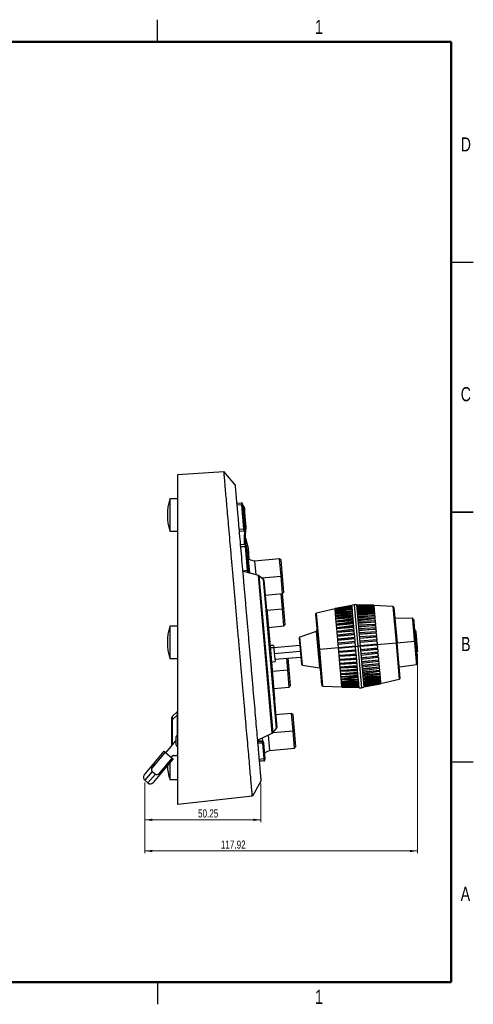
# Paper-space layout '圖頁2' of a CAD drawing. Header units: millimetres. Extents: x 3 to 556, y 3 to 429.
# Tile 2 of 2: x 360 to 556, y 3 to 429. Entities that reach past the tile are written whole.
import ezdxf

# ---------------------------------------------------------------- set-up
doc = ezdxf.new("R2010")
doc.units = ezdxf.units.MM
doc.header["$PDSIZE"] = -1
doc.styles.add('SLDTEXTSTYLE0', font='TXT', dxfattribs={"width": 0.75})
doc.dimstyles.new('SLDDIMSTYLE1', dxfattribs={"dimtxt": 3.5, "dimasz": 3.302, "dimexe": 0, "dimexo": 0.0625, "dimgap": 0.875, "dimtad": 1, "dimrnd": 1e-09, "dimzin": 12, "dimdsep": 46, "dimtxsty": 'SLDTEXTSTYLE0', "dimsah": 1, "dimcen": 0.09, "dimadec": 0, "dimazin": 3, "dimtfac": 1, "dimtofl": 0, "dimtmove": 0, "dimatfit": 3, "dimfxl": 1, "dimfrac": 2, "dimtolj": 1, "dimtzin": 12, "dimarcsym": 0})

# ---------------------------------------------------------------- blocks, each defined once
blk = doc.blocks.new('_D_10')
at = {"color": 7, "linetype": 'Continuous', "lineweight": 0}
for p, q in [((531.5, 154.68), (531.5, 68.43)), ((413.58, 98.97), (413.58, 68.43)), ((413.58, 69.43), (531.5, 69.43))]:
    blk.add_line(p, q, dxfattribs=at)
at = {"color": 7, "linetype": 'Continuous', "lineweight": 18}
for points in [[(413.58, 69.43), (416.89, 68.92), (416.89, 69.93)], [(531.5, 69.43), (528.2, 69.93), (528.2, 68.92)]]:
    blk.add_solid(points, dxfattribs=at)
at = {"color": 7, "linetype": 'Continuous', "lineweight": 18, "insert": (446.48, 73.94), "char_height": 3.5, "attachment_point": 1, "style": 'SLDTEXTSTYLE0'}
blk.add_mtext('117.92', dxfattribs=at)
blk = doc.blocks.new('_D_11')
at = {"color": 7, "linetype": 'Continuous', "lineweight": 0}
for p, q in [((413.58, 98.97), (413.58, 81.88)), ((463.84, 98.59), (463.84, 81.88)), ((413.58, 82.88), (463.84, 82.88))]:
    blk.add_line(p, q, dxfattribs=at)
at = {"color": 7, "linetype": 'Continuous', "lineweight": 18}
for points in [[(413.58, 82.88), (416.89, 82.38), (416.89, 83.39)], [(463.84, 82.88), (460.53, 83.39), (460.53, 82.38)]]:
    blk.add_solid(points, dxfattribs=at)
at = {"color": 7, "linetype": 'Continuous', "lineweight": 18, "insert": (436.61, 87.4), "char_height": 3.5, "attachment_point": 1, "style": 'SLDTEXTSTYLE0'}
blk.add_mtext('50.25', dxfattribs=at)

psp = doc.layouts.new('圖頁2')

# ---------------------------------------------------------------- linework, layer by layer
at = {"color": 7, "linetype": 'Continuous', "lineweight": 25}
for p, q in [((419.1, 419.1), (419.1, 428.625)), ((546.1, 323.85), (555.625, 323.85)), ((427.858, 232.125), (447.837, 233.347)), ((452.633, 227.631), (447.837, 233.347)), ((427.858, 221.619), (424.458, 221.619)), ((424.458, 221.619), (424.458, 207.619)), ((453.326, 219.709), (455.342, 219.814)), ((455.897, 219.01), (455.416, 218.968)), ((455.416, 218.968), (456.331, 208.513)), ((455.897, 219.01), (456.811, 208.555)), ((456.481, 217.895), (455.921, 218.731)), ((456.518, 217.786), (457.193, 210.068)), ((456.787, 217.022), (456.752, 217.178)), ((457.459, 209.343), (456.784, 217.054)), ((555.625, 215.9), (546.1, 215.9)), ((546.1, 215.9), (555.625, 215.9)), ((456.811, 208.555), (456.331, 208.513)), ((457.419, 208.883), (457.458, 209.354)), ((457.453, 209.036), (457.435, 209.33)), ((424.458, 207.619), (427.858, 207.619)), ((456.405, 207.666), (454.401, 207.42)), ((456.404, 207.731), (456.405, 207.666)), ((457.216, 204.567), (458.226, 200.205)), ((456.911, 201.883), (454.895, 201.777)), ((457.465, 201.079), (456.985, 201.037)), ((456.985, 201.037), (457.899, 190.581)), ((457.465, 201.079), (458.38, 190.623)), ((458.226, 200.205), (458.262, 199.897)), ((458.287, 199.889), (458.244, 200.051)), ((458.683, 195.362), (458.286, 199.899)), ((458.462, 195.428), (457.964, 195.385)), ((461.039, 194.65), (458.462, 195.428)), ((458.981, 189.487), (458.462, 195.428)), ((471.898, 195.6), (461.039, 194.65)), ((461.039, 194.65), (461.551, 188.799)), ((472.548, 195.055), (471.898, 195.6)), ((472.551, 188.128), (471.898, 195.6)), ((473.149, 188.181), (472.548, 195.055)), ((462.78, 188.469), (455.898, 190.314)), ((458.38, 190.623), (457.899, 190.581)), ((464.896, 186.756), (462.972, 188.37)), ((472.551, 188.128), (473.149, 188.181)), ((473.205, 180.657), (472.551, 188.128)), ((473.749, 181.325), (473.149, 188.181)), ((465.072, 186.416), (470.641, 122.767)), ((465.634, 179.995), (473.205, 180.657)), ((473.074, 174.121), (472.508, 180.596)), ((473.672, 174.173), (473.106, 180.648)), ((473.205, 180.657), (473.296, 180.765)), ((473.296, 180.765), (473.295, 180.782)), ((503.172, 175.462), (495.858, 174.172)), ((503.178, 175.391), (495.864, 174.105)), ((503.183, 175.339), (495.868, 174.053)), ((503.201, 175.128), (495.886, 173.852)), ((503.21, 175.024), (495.895, 173.749)), ((503.241, 174.675), (495.924, 173.417)), ((503.254, 174.521), (495.937, 173.263)), ((504.143, 175.835), (503.155, 175.661)), ((505.147, 175.835), (504.143, 175.835)), ((504.143, 175.835), (505.712, 157.904)), ((505.147, 175.835), (506.708, 157.991)), ((512.591, 175.636), (505.164, 175.636)), ((512.597, 175.569), (505.171, 175.565)), ((505.175, 175.513), (512.602, 175.517)), ((512.619, 175.316), (505.194, 175.302)), ((505.203, 175.199), (512.628, 175.213)), ((512.658, 174.881), (505.233, 174.849)), ((505.247, 174.695), (512.671, 174.727)), ((512.684, 174.58), (508.767, 174.238)), ((512.642, 175.062), (510.464, 174.871)), ((512.615, 175.364), (512.061, 175.315)), ((512.591, 175.636), (512.597, 175.569)), ((512.602, 175.517), (512.597, 175.569)), ((512.602, 175.517), (512.615, 175.364)), ((520.838, 175.096), (512.605, 175.484)), ((512.628, 175.213), (512.619, 175.316)), ((512.628, 175.213), (512.642, 175.062)), ((512.671, 174.727), (512.658, 174.881)), ((512.671, 174.727), (512.684, 174.58)), ((520.838, 175.096), (522.216, 159.348)), ((521.313, 174.64), (522.647, 159.385)), ((466.339, 173.983), (466.161, 173.968)), ((466.339, 173.983), (468.034, 154.607)), ((473.074, 174.121), (473.672, 174.173)), ((473.728, 166.649), (473.074, 174.121)), ((474.272, 167.317), (473.672, 174.173)), ((487.442, 171.677), (488.777, 156.422)), ((495.871, 174.02), (487.83, 172.208)), ((489.208, 156.46), (487.83, 172.208)), ((495.864, 174.105), (495.858, 174.172)), ((495.868, 174.053), (495.864, 174.105)), ((495.882, 173.9), (495.868, 174.053)), ((496.436, 173.948), (495.882, 173.9)), ((495.895, 173.749), (495.886, 173.852)), ((495.908, 173.598), (495.895, 173.749)), ((498.086, 173.789), (495.908, 173.598)), ((495.937, 173.263), (495.924, 173.417)), ((495.95, 173.116), (495.937, 173.263)), ((499.867, 173.459), (495.95, 173.116)), ((503.297, 174.037), (495.977, 172.803)), ((495.995, 172.601), (495.977, 172.803)), ((503.314, 173.835), (495.995, 172.601)), ((496.008, 172.46), (495.995, 172.601)), ((496.058, 171.885), (496.007, 172.46)), ((501.833, 172.97), (496.008, 172.46)), ((503.368, 173.222), (496.046, 172.019)), ((496.068, 171.77), (496.046, 172.019)), ((503.39, 172.973), (496.068, 171.77)), ((496.08, 171.636), (496.068, 171.77)), ((503.45, 172.281), (496.08, 171.636)), ((503.454, 172.238), (496.129, 171.071)), ((496.155, 170.779), (496.129, 171.071)), ((503.48, 171.945), (496.155, 170.779)), ((496.166, 170.654), (496.155, 170.779)), ((496.235, 169.857), (496.165, 170.654)), ((503.536, 171.299), (496.166, 170.654)), ((503.554, 171.096), (496.225, 169.972)), ((503.583, 170.763), (496.254, 169.639)), ((512.711, 174.267), (505.289, 174.212)), ((505.307, 174.009), (512.729, 174.065)), ((512.78, 173.483), (505.36, 173.396)), ((505.382, 173.147), (512.802, 173.234)), ((512.813, 173.1), (505.443, 172.456)), ((512.863, 172.535), (505.446, 172.412)), ((505.472, 172.12), (512.888, 172.243)), ((512.899, 172.118), (505.529, 171.473)), ((512.959, 171.436), (505.546, 171.27)), ((505.575, 170.937), (512.988, 171.103)), ((512.998, 170.988), (505.627, 170.343)), ((513.067, 170.196), (505.659, 169.983)), ((506.916, 173.415), (512.741, 173.924)), ((512.729, 174.065), (512.711, 174.267)), ((512.729, 174.065), (512.741, 173.924)), ((512.741, 173.924), (512.792, 173.349)), ((512.802, 173.234), (512.78, 173.483)), ((512.802, 173.234), (512.813, 173.1)), ((512.888, 172.243), (512.863, 172.535)), ((512.888, 172.243), (512.899, 172.118)), ((512.899, 172.118), (512.969, 171.322)), ((512.988, 171.103), (512.959, 171.436)), ((512.988, 171.103), (512.998, 170.988)), ((512.998, 170.988), (513.067, 170.196)), ((513.1, 169.826), (513.067, 170.196)), ((427.858, 166.619), (424.458, 166.619)), ((424.458, 166.619), (424.458, 152.619)), ((467.031, 166.063), (473.728, 166.649)), ((473.728, 166.649), (473.819, 166.758)), ((473.819, 166.758), (473.817, 166.774)), ((496.254, 169.639), (496.225, 169.972)), ((496.264, 169.524), (496.254, 169.639)), ((503.635, 170.169), (496.264, 169.524)), ((496.334, 168.732), (496.264, 169.524)), ((503.667, 169.808), (496.334, 168.732)), ((496.366, 168.362), (496.334, 168.732)), ((503.699, 169.438), (496.366, 168.362)), ((496.375, 168.259), (496.366, 168.362)), ((503.746, 168.904), (496.375, 168.259)), ((496.461, 167.275), (496.375, 168.259)), ((503.791, 168.389), (496.453, 167.366)), ((496.488, 166.963), (496.453, 167.366)), ((503.826, 167.987), (496.488, 166.963)), ((496.496, 166.872), (496.488, 166.963)), ((503.867, 167.517), (496.496, 166.872)), ((503.925, 166.855), (496.583, 165.887)), ((503.963, 166.423), (496.62, 165.456)), ((503.998, 166.024), (496.627, 165.379)), ((505.691, 169.613), (513.1, 169.826)), ((513.109, 169.723), (505.738, 169.078)), ((513.187, 168.83), (505.783, 168.564)), ((505.818, 168.161), (513.222, 168.427)), ((513.23, 168.336), (505.859, 167.691)), ((513.316, 167.351), (505.917, 167.029)), ((505.955, 166.598), (513.354, 166.92)), ((513.361, 166.843), (505.99, 166.198)), ((513.1, 169.826), (513.109, 169.723)), ((513.109, 169.723), (513.195, 168.739)), ((513.222, 168.427), (513.187, 168.83)), ((513.222, 168.427), (513.23, 168.336)), ((513.354, 166.92), (513.316, 167.351)), ((513.354, 166.92), (513.361, 166.843)), ((513.361, 166.843), (513.459, 165.715)), ((529.285, 170.033), (521.817, 169.847)), ((487.71, 164.264), (480.653, 161.829)), ((481.184, 155.758), (480.653, 161.829)), ((487.71, 164.264), (488.399, 156.389)), ((496.62, 165.456), (496.583, 165.887)), ((496.627, 165.379), (496.62, 165.456)), ((496.726, 164.251), (496.627, 165.379)), ((504.068, 165.221), (496.72, 164.314)), ((496.76, 163.859), (496.72, 164.314)), ((504.108, 164.766), (496.76, 163.859)), ((496.766, 163.796), (496.76, 163.859)), ((504.136, 164.441), (496.766, 163.796)), ((504.218, 163.506), (496.865, 162.662)), ((496.906, 162.188), (496.865, 162.662)), ((504.259, 163.032), (496.906, 162.188)), ((496.91, 162.141), (496.906, 162.188)), ((504.281, 162.785), (496.91, 162.141)), ((497.017, 160.918), (496.91, 162.141)), ((504.373, 161.729), (497.015, 160.95)), ((513.454, 165.778), (506.06, 165.395)), ((506.1, 164.94), (513.494, 165.323)), ((513.499, 165.26), (506.129, 164.615)), ((513.598, 164.126), (506.21, 163.68)), ((506.252, 163.207), (513.64, 163.652)), ((513.644, 163.604), (506.273, 162.96)), ((513.748, 162.414), (506.366, 161.903)), ((506.408, 161.416), (513.791, 161.927)), ((513.794, 161.895), (506.423, 161.25)), ((513.494, 165.323), (513.454, 165.778)), ((513.494, 165.323), (513.499, 165.26)), ((513.64, 163.652), (513.598, 164.126)), ((513.64, 163.652), (513.644, 163.604)), ((513.644, 163.605), (513.751, 162.382)), ((513.791, 161.927), (513.748, 162.414)), ((513.791, 161.927), (513.794, 161.895)), ((530.701, 164.628), (530.209, 165.04)), ((469.293, 158.231), (467.717, 158.227)), ((469.293, 158.231), (469.383, 157.21)), ((480.589, 158.215), (469.38, 157.235)), ((480.318, 161.313), (481.296, 150.136)), ((497.057, 160.463), (497.015, 160.95)), ((504.416, 161.241), (497.057, 160.463)), ((497.06, 160.431), (497.057, 160.463)), ((504.431, 161.075), (497.06, 160.431)), ((504.533, 159.909), (497.168, 159.196)), ((497.211, 158.701), (497.168, 159.196)), ((504.576, 159.413), (497.211, 158.701)), ((497.213, 158.685), (497.211, 158.701)), ((504.583, 159.33), (497.213, 158.685)), ((497.323, 157.421), (504.694, 158.065)), ((497.323, 157.421), (497.367, 156.923)), ((504.738, 157.567), (497.367, 156.923)), ((504.716, 157.816), (505.712, 157.904)), ((506.708, 157.991), (505.712, 157.904)), ((505.712, 157.904), (507.281, 139.972)), ((513.902, 160.66), (506.525, 160.083)), ((506.568, 159.587), (513.945, 160.165)), ((513.946, 160.149), (506.576, 159.504)), ((506.686, 158.24), (514.057, 158.885)), ((506.708, 157.991), (508.269, 140.146)), ((514.101, 158.387), (506.73, 157.742)), ((513.945, 160.165), (513.902, 160.66)), ((513.945, 160.165), (513.946, 160.149)), ((514.101, 158.387), (514.057, 158.885)), ((514.079, 158.636), (522.216, 159.348)), ((522.647, 159.385), (522.216, 159.348)), ((522.216, 159.348), (523.594, 143.599)), ((523.982, 144.13), (522.647, 159.385)), ((522.741, 159.393), (530.15, 160.042)), ((531.086, 160.124), (530.646, 160.085)), ((468.034, 154.607), (469.729, 135.231)), ((469.383, 157.21), (469.598, 154.744)), ((469.598, 154.744), (469.903, 151.257)), ((469.816, 152.254), (481.025, 153.234)), ((481.716, 149.686), (481.184, 155.758)), ((488.399, 156.389), (489.088, 148.514)), ((489.208, 156.46), (488.777, 156.422)), ((490.111, 141.167), (488.777, 156.422)), ((497.345, 157.172), (489.208, 156.46)), ((490.586, 140.711), (489.208, 156.46)), ((497.477, 155.658), (504.848, 156.303)), ((497.479, 155.642), (497.477, 155.658)), ((504.855, 156.22), (497.479, 155.642)), ((497.522, 155.147), (497.479, 155.642)), ((504.899, 155.724), (497.522, 155.147)), ((497.63, 153.913), (505.001, 154.558)), ((497.633, 153.881), (497.63, 153.913)), ((505.015, 154.391), (497.633, 153.881)), ((497.676, 153.393), (497.633, 153.881)), ((505.058, 153.904), (497.676, 153.393)), ((506.841, 156.478), (514.211, 157.122)), ((514.213, 157.106), (506.848, 156.394)), ((506.891, 155.899), (514.256, 156.611)), ((506.993, 154.732), (514.364, 155.377)), ((514.367, 155.345), (507.008, 154.566)), ((507.05, 154.079), (514.409, 154.857)), ((507.143, 153.022), (514.514, 153.667)), ((514.518, 153.619), (507.164, 152.775)), ((514.213, 157.106), (514.211, 157.122)), ((514.256, 156.611), (514.213, 157.106)), ((514.364, 155.377), (514.367, 155.345)), ((514.409, 154.857), (514.367, 155.345)), ((514.407, 154.889), (514.514, 153.667)), ((514.514, 153.667), (514.518, 153.619)), ((514.559, 153.145), (514.518, 153.619)), ((531.062, 155.113), (531.488, 155.621)), ((424.458, 152.619), (427.858, 152.619)), ((468.35, 150.988), (469.903, 151.257)), ((475.384, 147.722), (474.948, 152.703)), ((475.982, 147.774), (475.546, 152.755)), ((481.716, 149.686), (489.088, 148.514)), ((497.78, 152.203), (505.15, 152.848)), ((497.784, 152.155), (497.78, 152.203)), ((505.172, 152.601), (497.784, 152.155)), ((497.825, 151.681), (497.784, 152.155)), ((505.214, 152.127), (497.825, 151.681)), ((497.925, 150.547), (505.295, 151.192)), ((497.93, 150.484), (497.925, 150.547)), ((505.324, 150.867), (497.93, 150.484)), ((497.97, 150.029), (497.93, 150.484)), ((498.063, 148.964), (497.964, 150.092)), ((505.364, 150.412), (497.97, 150.029)), ((498.063, 148.964), (505.434, 149.609)), ((498.07, 148.887), (498.063, 148.964)), ((505.469, 149.21), (498.07, 148.887)), ((507.206, 152.301), (514.559, 153.145)), ((507.288, 151.366), (514.658, 152.011)), ((514.664, 151.948), (507.316, 151.041)), ((507.356, 150.586), (514.704, 151.493)), ((507.426, 149.783), (514.797, 150.428)), ((514.804, 150.351), (507.461, 149.384)), ((507.499, 148.953), (514.841, 149.92)), ((507.557, 148.29), (514.927, 148.935)), ((514.658, 152.011), (514.664, 151.948)), ((514.704, 151.493), (514.664, 151.948)), ((514.698, 151.556), (514.797, 150.428)), ((514.797, 150.428), (514.804, 150.351)), ((514.841, 149.92), (514.804, 150.351)), ((514.927, 148.935), (514.935, 148.845)), ((523.646, 148.938), (531.033, 150.052)), ((475.384, 147.722), (475.982, 147.774)), ((476.038, 140.25), (475.384, 147.722)), ((476.581, 140.918), (475.982, 147.774)), ((498.108, 148.456), (498.07, 148.887)), ((505.506, 148.778), (498.108, 148.456)), ((498.194, 147.471), (505.564, 148.116)), ((498.202, 147.381), (498.194, 147.471)), ((505.606, 147.646), (498.202, 147.381)), ((498.237, 146.978), (498.202, 147.381)), ((498.315, 146.084), (498.229, 147.068)), ((505.641, 147.243), (498.237, 146.978)), ((498.315, 146.084), (505.686, 146.729)), ((498.324, 145.981), (498.315, 146.084)), ((505.733, 146.195), (498.324, 145.981)), ((498.356, 145.611), (498.324, 145.981)), ((498.426, 144.819), (498.347, 145.714)), ((505.765, 145.824), (498.356, 145.611)), ((498.426, 144.819), (505.796, 145.464)), ((498.436, 144.705), (498.426, 144.819)), ((505.848, 144.87), (498.436, 144.705)), ((498.465, 144.371), (498.436, 144.705)), ((514.935, 148.845), (507.598, 147.821)), ((507.633, 147.418), (514.971, 148.442)), ((507.678, 146.903), (515.049, 147.548)), ((515.058, 147.445), (507.725, 146.369)), ((507.757, 145.999), (515.09, 147.075)), ((507.789, 145.638), (515.159, 146.283)), ((515.169, 146.169), (507.841, 145.045)), ((507.87, 144.711), (515.199, 145.835)), ((507.888, 144.508), (515.258, 145.153)), ((515.269, 145.028), (507.944, 143.862)), ((507.97, 143.569), (515.295, 144.736)), ((514.971, 148.442), (514.935, 148.845)), ((514.963, 148.532), (515.049, 147.548)), ((515.049, 147.548), (515.058, 147.445)), ((515.09, 147.075), (515.058, 147.445)), ((515.081, 147.178), (515.159, 146.283)), ((515.159, 146.283), (515.169, 146.169)), ((515.199, 145.835), (515.169, 146.169)), ((515.189, 145.95), (515.258, 145.153)), ((515.258, 145.153), (515.269, 145.028)), ((515.295, 144.736), (515.269, 145.028)), ((490.586, 140.711), (498.819, 140.323)), ((498.525, 143.689), (498.455, 144.486)), ((505.878, 144.537), (498.465, 144.371)), ((505.895, 144.334), (498.525, 143.689)), ((498.536, 143.564), (498.525, 143.689)), ((505.952, 143.688), (498.536, 143.564)), ((498.561, 143.272), (498.536, 143.564)), ((505.977, 143.395), (498.561, 143.272)), ((498.611, 142.707), (505.981, 143.352)), ((498.622, 142.573), (498.611, 142.707)), ((506.042, 142.66), (498.622, 142.573)), ((498.644, 142.324), (498.622, 142.573)), ((498.683, 141.883), (498.632, 142.458)), ((506.064, 142.411), (498.644, 142.324)), ((504.508, 142.393), (498.683, 141.883)), ((498.695, 141.742), (498.683, 141.883)), ((506.117, 141.798), (498.695, 141.742)), ((498.713, 141.54), (498.695, 141.742)), ((506.135, 141.596), (498.713, 141.54)), ((498.74, 141.227), (502.657, 141.569)), ((498.753, 141.08), (498.74, 141.227)), ((506.177, 141.112), (498.753, 141.08)), ((498.766, 140.926), (498.753, 141.08)), ((506.191, 140.958), (498.766, 140.926)), ((498.782, 140.745), (500.96, 140.936)), ((498.795, 140.595), (498.782, 140.745)), ((506.221, 140.609), (498.795, 140.595)), ((498.804, 140.491), (498.795, 140.595)), ((506.23, 140.505), (498.804, 140.491)), ((498.809, 140.444), (499.363, 140.492)), ((498.822, 140.291), (498.809, 140.444)), ((507.974, 143.526), (515.344, 144.171)), ((515.356, 144.037), (508.034, 142.834)), ((508.056, 142.585), (515.378, 143.788)), ((515.429, 143.206), (508.11, 141.972)), ((508.127, 141.77), (515.446, 143.004)), ((515.487, 142.544), (508.17, 141.286)), ((508.183, 141.132), (515.5, 142.39)), ((515.529, 142.059), (508.214, 140.783)), ((508.223, 140.679), (515.538, 141.955)), ((515.556, 141.755), (508.241, 140.468)), ((508.246, 140.416), (515.56, 141.702)), ((508.252, 140.346), (515.566, 141.635)), ((509.591, 142.837), (515.416, 143.347)), ((511.557, 142.348), (515.474, 142.691)), ((513.338, 142.019), (515.516, 142.209)), ((514.988, 141.859), (515.542, 141.908)), ((515.344, 144.171), (515.356, 144.037)), ((515.378, 143.788), (515.356, 144.037)), ((515.366, 143.922), (515.416, 143.347)), ((515.416, 143.347), (515.429, 143.206)), ((515.446, 143.004), (515.429, 143.206)), ((515.474, 142.691), (515.487, 142.544)), ((515.5, 142.39), (515.487, 142.544)), ((515.516, 142.209), (515.529, 142.059)), ((515.538, 141.955), (515.529, 142.059)), ((515.556, 141.755), (515.542, 141.908)), ((515.553, 141.787), (523.594, 143.599)), ((515.56, 141.702), (515.556, 141.755)), ((515.566, 141.635), (515.56, 141.702)), ((469.341, 139.664), (476.038, 140.25)), ((476.038, 140.25), (476.129, 140.358)), ((476.129, 140.358), (476.127, 140.375)), ((506.249, 140.294), (498.822, 140.291)), ((498.827, 140.238), (498.822, 140.291)), ((506.253, 140.242), (498.827, 140.238)), ((498.832, 140.171), (498.827, 140.238)), ((498.832, 140.171), (506.259, 140.171)), ((506.277, 139.972), (507.281, 139.972)), ((507.281, 139.972), (508.269, 140.146)), ((469.552, 135.216), (469.729, 135.231)), ((425.505, 127.501), (427.712, 129.708)), ((427.712, 128.294), (425.505, 126.087)), ((427.858, 128.294), (427.712, 128.294)), ((477.04, 128.794), (470.166, 128.193)), ((477.69, 128.248), (477.04, 128.794)), ((477.694, 121.322), (477.04, 128.794)), ((478.291, 121.375), (477.69, 128.248)), ((425.358, 126.087), (425.358, 127.148)), ((425.358, 114.932), (425.358, 126.087)), ((425.358, 126.087), (425.505, 126.087)), ((462.282, 117.336), (468.74, 120.347)), ((466.912, 119.495), (467.489, 112.901)), ((468.912, 120.479), (470.526, 122.402)), ((477.694, 121.322), (478.291, 121.375)), ((478.347, 113.851), (477.694, 121.322)), ((478.891, 114.519), (478.291, 121.375)), ((422.767, 111.844), (427.058, 116.958)), ((427.058, 118.508), (427.058, 115.508)), ((462.315, 116.966), (462.614, 116.992)), ((462.315, 116.966), (462.614, 116.992)), ((464.338, 116.989), (462.322, 116.883)), ((462.344, 116.634), (464.36, 116.74)), ((462.572, 117.471), (462.622, 116.899)), ((464.91, 115.986), (464.429, 115.944)), ((464.429, 115.944), (465.004, 109.373)), ((464.632, 116.864), (464.501, 118.37)), ((464.871, 116.434), (464.882, 116.306)), ((464.91, 115.986), (465.485, 109.415)), ((422.384, 112.165), (416.588, 105.258)), ((417.698, 107.358), (422.001, 112.486)), ((422.001, 112.486), (422.384, 112.165)), ((422.384, 112.165), (425.448, 109.594)), ((424.458, 114.308), (424.244, 113.604)), ((424.835, 114.308), (424.458, 114.308)), ((424.458, 114.308), (424.458, 113.859)), ((425.065, 109.915), (425.671, 110.637)), ((425.9, 110.744), (427.358, 110.744)), ((465.278, 111.784), (467.489, 112.901)), ((467.489, 112.901), (478.347, 113.851)), ((478.347, 113.851), (478.438, 113.959)), ((478.438, 113.959), (478.437, 113.976)), ((413.388, 102.221), (417.698, 107.358)), ((419.653, 102.687), (425.448, 109.594)), ((425.831, 109.273), (421.528, 104.144)), ((424.458, 107.636), (424.458, 100.308)), ((425.448, 109.594), (425.831, 109.273)), ((463.07, 108.331), (465.074, 108.577)), ((465.096, 108.328), (463.092, 108.082)), ((465.485, 109.415), (465.004, 109.373)), ((465.513, 109.095), (465.524, 108.967)), ((546.1, 107.95), (555.625, 107.95)), ((416.799, 103.798), (418.178, 102.641)), ((421.528, 104.144), (417.218, 99.008)), ((413.585, 99.967), (414.964, 98.81)), ((424.458, 100.308), (427.858, 100.308)), ((463.835, 99.585), (460.105, 93.123)), ((460.105, 93.123), (427.858, 89.449)), ((419.1, 12.7), (419.1, 3.175))]:
    psp.add_line(p, q, dxfattribs=at)
at = {"color": 7, "linetype": 'Continuous', "lineweight": 50}
for p, q in [((12.7, 419.1), (546.1, 419.1)), ((546.1, 419.1), (546.1, 12.7)), ((546.1, 12.7), (12.7, 12.7))]:
    psp.add_line(p, q, dxfattribs=at)
at = {"color": 8, "linetype": 'Continuous', "lineweight": 25}
for p, q in [((455.416, 218.968), (453.4, 218.861)), ((455.926, 218.669), (456.518, 217.786)), ((456.331, 208.513), (454.327, 208.268)), ((457.193, 210.068), (456.604, 210.926)), ((456.789, 209.548), (456.715, 209.656)), ((454.969, 200.93), (456.985, 201.037)), ((458.226, 200.205), (458.649, 195.372)), ((458.223, 195.407), (457.804, 197.207)), ((457.899, 190.581), (455.896, 190.336)), ((468.74, 120.347), (462.78, 188.469)), ((462.972, 188.37), (468.912, 120.479)), ((464.137, 187.392), (472.551, 188.128)), ((470.526, 122.402), (464.896, 186.756)), ((466.378, 173.535), (473.074, 174.121)), ((469.383, 157.21), (467.81, 157.167)), ((469.598, 154.744), (480.807, 155.725)), ((468.687, 147.136), (475.384, 147.722)), ((427.712, 119.446), (427.712, 128.294)), ((425.505, 126.087), (425.505, 115.106)), ((468.98, 120.56), (477.694, 121.322)), ((464.429, 115.944), (462.413, 115.838)), ((464.871, 116.434), (464.848, 116.432)), ((463.001, 109.127), (465.004, 109.373)), ((465.524, 108.967), (465.501, 108.965)), ((416.799, 103.798), (413.585, 99.967)), ((414.964, 98.81), (418.178, 102.641))]:
    psp.add_line(p, q, dxfattribs=at)
at = {"color": 7, "linetype": 'Continuous', "lineweight": 25, "flags": 128}
for points in [[(456.481, 217.895), (456.504, 217.85), (456.518, 217.786)], [(457.004, 208.696), (457.098, 208.702), (457.186, 208.722), (457.266, 208.754), (457.335, 208.796), (457.39, 208.847), (457.428, 208.906), (457.45, 208.97), (457.453, 209.036)], [(473.749, 181.325), (473.495, 181.021), (473.295, 180.782)], [(504.716, 157.816), (504.528, 159.967), (504.342, 162.087), (504.162, 164.144), (503.99, 166.109), (503.829, 167.953), (503.68, 169.649), (503.547, 171.173), (503.431, 172.502), (503.333, 173.617), (503.256, 174.501), (503.2, 175.142), (503.166, 175.531), (503.155, 175.661)], [(512.615, 175.364), (512.617, 175.344), (512.619, 175.323), (512.619, 175.316)], [(512.642, 175.062), (512.645, 175.026), (512.648, 174.989), (512.651, 174.95), (512.655, 174.91), (512.658, 174.881)], [(512.684, 174.58), (512.688, 174.529), (512.693, 174.475), (512.698, 174.421), (512.703, 174.365), (512.708, 174.307), (512.713, 174.249), (512.718, 174.188), (512.723, 174.127)], [(495.886, 173.852), (495.885, 173.859), (495.883, 173.88), (495.882, 173.9)], [(495.924, 173.417), (495.921, 173.446), (495.918, 173.486), (495.914, 173.525), (495.911, 173.562), (495.908, 173.598)], [(495.99, 172.663), (495.984, 172.724), (495.979, 172.784), (495.974, 172.843), (495.969, 172.901), (495.964, 172.957), (495.959, 173.011), (495.955, 173.065), (495.95, 173.116)], [(496.14, 170.947), (496.132, 171.037), (496.124, 171.127), (496.116, 171.215), (496.109, 171.302), (496.101, 171.387), (496.094, 171.472), (496.087, 171.555), (496.08, 171.636)], [(512.813, 173.1), (512.82, 173.019), (512.828, 172.936), (512.835, 172.851), (512.843, 172.766), (512.85, 172.679), (512.858, 172.591), (512.866, 172.501), (512.874, 172.411)], [(474.272, 167.317), (474.017, 167.013), (473.817, 166.774)], [(496.589, 165.81), (496.577, 165.946), (496.566, 166.081), (496.554, 166.215), (496.542, 166.348), (496.531, 166.48), (496.519, 166.612), (496.508, 166.742), (496.496, 166.872)], [(513.23, 168.336), (513.241, 168.206), (513.253, 168.076), (513.264, 167.944), (513.276, 167.812), (513.288, 167.679), (513.299, 167.545), (513.311, 167.41), (513.323, 167.274)], [(496.869, 162.614), (496.856, 162.764), (496.843, 162.913), (496.83, 163.061), (496.817, 163.209), (496.804, 163.357), (496.791, 163.504), (496.778, 163.65), (496.766, 163.796)], [(513.499, 165.26), (513.512, 165.114), (513.525, 164.968), (513.538, 164.821), (513.551, 164.673), (513.563, 164.525), (513.576, 164.377), (513.59, 164.228), (513.603, 164.078)], [(513.794, 161.895), (513.807, 161.739), (513.821, 161.583), (513.835, 161.427), (513.848, 161.271), (513.862, 161.115), (513.876, 160.958), (513.889, 160.801), (513.903, 160.644)], [(497.169, 159.18), (497.156, 159.337), (497.142, 159.494), (497.128, 159.651), (497.114, 159.807), (497.101, 159.963), (497.087, 160.119), (497.074, 160.275), (497.06, 160.431)], [(497.323, 157.421), (497.309, 157.579), (497.296, 157.737), (497.282, 157.895), (497.268, 158.053), (497.254, 158.211), (497.24, 158.369), (497.226, 158.527), (497.213, 158.685)], [(506.277, 139.972), (506.266, 140.102), (506.232, 140.491), (506.175, 141.132), (506.098, 142.016), (506.001, 143.131), (505.884, 144.46), (505.751, 145.983), (505.603, 147.68), (505.441, 149.524), (505.269, 151.489), (505.089, 153.546), (504.904, 155.666), (504.716, 157.816)], [(513.946, 160.149), (513.96, 159.991), (513.974, 159.833), (513.988, 159.675), (514.002, 159.517), (514.015, 159.359), (514.029, 159.201), (514.043, 159.043), (514.057, 158.885)], [(514.101, 158.387), (514.114, 158.228), (514.128, 158.07), (514.142, 157.912), (514.156, 157.754), (514.17, 157.596), (514.184, 157.438), (514.197, 157.28), (514.211, 157.122)], [(497.477, 155.658), (497.464, 155.816), (497.45, 155.974), (497.436, 156.132), (497.422, 156.29), (497.408, 156.448), (497.395, 156.606), (497.381, 156.764), (497.367, 156.923)], [(497.63, 153.913), (497.617, 154.068), (497.603, 154.224), (497.589, 154.38), (497.576, 154.536), (497.562, 154.692), (497.548, 154.849), (497.535, 155.006), (497.521, 155.163)], [(497.78, 152.203), (497.767, 152.354), (497.753, 152.506), (497.74, 152.658), (497.727, 152.811), (497.713, 152.964), (497.7, 153.117), (497.686, 153.271), (497.673, 153.425)], [(514.255, 156.627), (514.268, 156.47), (514.282, 156.313), (514.296, 156.156), (514.309, 156), (514.323, 155.844), (514.337, 155.688), (514.35, 155.532), (514.364, 155.377)], [(514.555, 153.193), (514.568, 153.043), (514.581, 152.894), (514.594, 152.746), (514.607, 152.598), (514.62, 152.45), (514.633, 152.303), (514.646, 152.157), (514.658, 152.011)], [(497.925, 150.547), (497.912, 150.693), (497.899, 150.839), (497.886, 150.986), (497.873, 151.134), (497.86, 151.282), (497.847, 151.43), (497.834, 151.579), (497.821, 151.729)], [(514.835, 149.997), (514.846, 149.861), (514.858, 149.727), (514.87, 149.593), (514.882, 149.459), (514.893, 149.327), (514.905, 149.196), (514.916, 149.065), (514.927, 148.935)], [(498.194, 147.471), (498.182, 147.601), (498.171, 147.732), (498.159, 147.863), (498.148, 147.995), (498.136, 148.129), (498.125, 148.263), (498.113, 148.397), (498.101, 148.533)], [(515.284, 144.86), (515.292, 144.77), (515.3, 144.68), (515.307, 144.592), (515.315, 144.506), (515.322, 144.42), (515.33, 144.336), (515.337, 144.253), (515.344, 144.171)], [(476.581, 140.918), (476.327, 140.614), (476.127, 140.375)], [(498.611, 142.707), (498.603, 142.789), (498.596, 142.872), (498.589, 142.956), (498.581, 143.042), (498.574, 143.128), (498.566, 143.216), (498.558, 143.306), (498.55, 143.396)], [(498.74, 141.227), (498.736, 141.279), (498.731, 141.332), (498.726, 141.386), (498.721, 141.442), (498.716, 141.5), (498.711, 141.559), (498.706, 141.619), (498.7, 141.68)], [(498.782, 140.745), (498.779, 140.781), (498.776, 140.818), (498.772, 140.857), (498.769, 140.898), (498.766, 140.926)], [(498.809, 140.444), (498.807, 140.463), (498.805, 140.484), (498.804, 140.491)], [(515.434, 143.144), (515.439, 143.083), (515.445, 143.023), (515.45, 142.964), (515.455, 142.907), (515.46, 142.85), (515.465, 142.796), (515.469, 142.743), (515.474, 142.691)], [(515.5, 142.39), (515.503, 142.362), (515.506, 142.321), (515.509, 142.282), (515.513, 142.245), (515.516, 142.209)], [(515.538, 141.955), (515.539, 141.948), (515.541, 141.927), (515.542, 141.908)], [(478.891, 114.519), (478.637, 114.215), (478.437, 113.976)]]:
    psp.add_lwpolyline(points, dxfattribs=at)
at = {"color": 7, "linetype": 'Continuous', "lineweight": 25}
for centre, radius, start, end in [((446.181, 214.619), 22.823, 162.13882, 197.86118), ((455.368, 219.315), 0.5, 5, 93), ((456.607, 210.106), 0.587, 288.07308, 356.28485), ((456.344, 208.163), 0.5, 277, 5), ((456.937, 201.383), 0.5, 5, 93), ((457.913, 190.231), 0.5, 282.92839, 5), ((462.651, 187.986), 0.5, 50, 75), ((464.574, 186.373), 0.5, 5, 50), ((520.815, 174.596), 0.5, 5, 87.30146), ((487.94, 171.72), 0.5, 102.69854, 185), ((446.181, 159.619), 22.823, 162.13882, 197.86118), ((480.816, 161.357), 0.5, 109.03712, 185.00342), ((487.547, 164.737), 0.5, 289.03462, 4.99302), ((481.794, 150.18), 0.5, 184.99658, 260.96288), ((489.01, 148.02), 0.5, 5.00698, 80.96538), ((490.609, 141.211), 0.5, 185, 267.30146), ((523.484, 144.087), 0.5, 282.69854, 5), ((427.358, 130.062), 0.5, 315, 360), ((425.858, 127.148), 0.5, 135, 180), ((428.058, 118.508), 1, 90, 180), ((468.529, 120.8), 0.5, 295, 320), ((470.143, 122.723), 0.5, 320, 5), ((428.058, 115.508), 1, 180, 270), ((464.364, 116.49), 0.5, 5, 93), ((464.386, 116.241), 0.5, 5, 93), ((425.9, 110.444), 0.3, 90, 140), ((427.358, 111.244), 0.5, 270, 360), ((465.013, 109.073), 0.5, 277, 5), ((465.035, 108.824), 0.5, 277, 5), ((414.613, 101.193), 1.6, 140, 230), ((446.181, 107.308), 22.823, 182.40653, 197.86118), ((415.992, 100.036), 1.6, 230, 320)]:
    psp.add_arc(centre, radius, start, end, dxfattribs=at)
for centre, major_axis, ratio, start_param, end_param in [((427.358, 126.526), (0.367, 3.188), 0.0560481, 5.3065022, 6.3536998), ((425.858, 125.026), (-0.338, 2.483), 0.091931, 0.069762, 1.1169596)]:
    psp.add_ellipse(centre, major_axis=major_axis, ratio=ratio, start_param=start_param, end_param=end_param, dxfattribs=at)
for points, knots in [([(427.858, 89.449), (427.858, 89.497), (427.858, 89.592), (427.858, 90.359), (427.858, 91.602), (427.858, 93.349), (427.858, 95.553), (427.858, 98.206), (427.858, 101.33), (427.858, 104.88), (427.858, 108.792), (427.858, 113.063), (427.858, 117.715), (427.858, 122.679), (427.858, 127.87), (427.858, 133.294), (427.858, 138.966), (427.858, 144.801), (427.858, 150.7), (427.858, 156.675), (427.858, 162.737), (427.858, 168.789), (427.858, 174.729), (427.858, 180.576), (427.858, 186.338), (427.858, 191.913), (427.858, 197.212), (427.858, 202.256), (427.858, 207.051), (427.858, 211.506), (427.858, 215.552), (427.858, 219.214), (427.858, 222.491), (427.858, 225.318), (427.858, 227.655), (427.858, 229.528), (427.858, 230.915), (427.858, 231.916), (427.858, 232.05), (427.858, 232.125)], [0, 0, 0, 0, 0.0263366, 0.0526733, 0.0797761, 0.1068789, 0.1332152, 0.1595515, 0.1866504, 0.2137493, 0.240132, 0.2665147, 0.2936583, 0.3208021, 0.3472798, 0.3737575, 0.4009992, 0.4282409, 0.4548085, 0.4813762, 0.508713, 0.5360499, 0.5626609, 0.5892718, 0.6166571, 0.6440423, 0.6706312, 0.6972201, 0.7245858, 0.7519514, 0.7784628, 0.8049742, 0.8322614, 0.8595487, 0.8859626, 0.9123766, 0.9395626, 0.9667486, 1, 1, 1, 1]), ([(460.105, 93.123), (460.099, 93.188), (460.088, 93.318), (459.996, 94.368), (459.85, 96.032), (459.647, 98.357), (459.389, 101.302), (459.079, 104.845), (458.72, 108.951), (458.315, 113.579), (457.868, 118.685), (457.384, 124.22), (456.867, 130.131), (456.322, 136.361), (455.754, 142.85), (455.169, 149.535), (454.573, 156.352), (453.971, 163.235), (453.368, 170.118), (452.772, 176.935), (452.187, 183.62), (451.62, 190.109), (451.074, 196.338), (450.557, 202.249), (450.073, 207.785), (449.626, 212.891), (449.221, 217.519), (448.862, 221.624), (448.552, 225.167), (448.295, 228.113), (448.091, 230.438), (447.946, 232.102), (447.854, 233.151), (447.842, 233.281), (447.837, 233.347)], [0, 0, 0, 0, 0.0312491, 0.0625, 0.09375, 0.125, 0.15625, 0.1875, 0.21875, 0.25, 0.28125, 0.3125, 0.34375, 0.375, 0.40625, 0.4375, 0.46875, 0.5, 0.53125, 0.5625, 0.59375, 0.625, 0.65625, 0.6875, 0.71875, 0.75, 0.7812501, 0.8125, 0.84375, 0.875, 0.90625, 0.9375, 0.968752, 1, 1, 1, 1]), ([(452.633, 227.631), (452.638, 227.57), (452.649, 227.45), (452.733, 226.483), (452.867, 224.959), (453.053, 222.834), (453.288, 220.138), (453.572, 216.899), (453.9, 213.151), (454.27, 208.921), (454.678, 204.254), (455.12, 199.203), (455.592, 193.805), (456.09, 188.112), (456.609, 182.189), (457.142, 176.089), (457.687, 169.861), (458.237, 163.575), (458.786, 157.299), (459.331, 151.074), (459.865, 144.968), (460.383, 139.048), (460.88, 133.364), (461.352, 127.965), (461.795, 122.912), (462.202, 118.257), (462.572, 114.03), (462.9, 110.282), (463.182, 107.051), (463.417, 104.362), (463.603, 102.239), (463.736, 100.721), (463.82, 99.764), (463.83, 99.645), (463.835, 99.585)], [0, 0, 0, 0, 0.0315099, 0.0628615, 0.0939789, 0.1251613, 0.1565827, 0.1877656, 0.2188829, 0.2502333, 0.2815399, 0.312649, 0.3438608, 0.3752764, 0.4064346, 0.4375646, 0.4689497, 0.5002149, 0.5313206, 0.5625666, 0.5939649, 0.6251032, 0.6562508, 0.6876591, 0.7188876, 0.7499944, 0.7812794, 0.8126488, 0.8437719, 0.8749417, 0.9063616, 0.9375584, 0.9686711, 1, 1, 1, 1]), ([(455.342, 219.814), (455.345, 219.802), (455.351, 219.777), (455.37, 219.582), (455.393, 219.302), (455.408, 219.079), (455.416, 218.968)], [0, 0, 0, 0, 0.2493022, 0.499061, 0.7492893, 1, 1, 1, 1]), ([(455.866, 219.003), (455.86, 219.071), (455.848, 219.209), (455.833, 219.383), (455.822, 219.506), (455.82, 219.522), (455.819, 219.53)], [0, 0, 0, 0, 0.2498396, 0.4997671, 0.7498314, 1, 1, 1, 1]), ([(455.866, 219.359), (455.866, 219.357), (455.867, 219.354), (455.869, 219.325), (455.873, 219.274), (455.88, 219.203), (455.887, 219.115), (455.893, 219.046), (455.897, 219.01)], [0, 0, 0, 0, 0.1361506, 0.2882747, 0.467284, 0.6268642, 0.8013875, 1, 1, 1, 1]), ([(456.715, 217.348), (456.706, 217.401), (456.678, 217.567), (456.577, 217.715), (456.508, 217.817)], [0, 0, 0, 0, 0.3148063, 1, 1, 1, 1]), ([(456.518, 217.786), (456.617, 217.62), (456.758, 217.385), (456.76, 217.128), (456.76, 217.052)], [0, 0, 0, 0, 0.7029845, 1, 1, 1, 1]), ([(456.809, 208.227), (456.805, 208.268), (456.797, 208.364), (456.786, 208.487), (456.78, 208.557)], [0, 0, 0, 0, 0.4305067, 1, 1, 1, 1]), ([(456.809, 208.227), (456.805, 208.268), (456.797, 208.364), (456.786, 208.487), (456.78, 208.557)], [0, 0, 0, 0, 0.43050671, 1, 1, 1, 1]), ([(456.813, 208.181), (456.81, 208.207), (456.806, 208.258), (456.798, 208.35), (456.79, 208.449), (456.784, 208.518), (456.781, 208.552)], [0, 0, 0, 0, 0.2503556, 0.5004694, 0.7503419, 1, 1, 1, 1]), ([(457.004, 208.696), (457.008, 208.854), (457.015, 209.154), (456.862, 209.421), (456.789, 209.548)], [0, 0, 0, 0, 0.52741245, 1, 1, 1, 1]), ([(457.307, 201.717), (457.247, 202.292), (456.995, 204.709), (457.255, 207.165), (457.453, 209.036)], [0, 0, 0, 0, 0.2378497, 1, 1, 1, 1]), ([(456.395, 207.729), (456.426, 207.735), (456.49, 207.745), (456.582, 207.784), (456.667, 207.837), (456.712, 207.885), (456.735, 207.909)], [0, 0, 0, 0, 0.2383974, 0.4875992, 0.7431862, 1, 1, 1, 1]), ([(456.566, 207.958), (456.598, 207.938), (456.659, 207.898), (456.735, 207.9), (456.794, 207.941), (456.816, 208.003), (456.826, 208.032)], [0, 0, 0, 0, 0.27553234, 0.53705508, 0.77974499, 1, 1, 1, 1]), ([(456.813, 208.184), (456.8, 208.189), (456.772, 208.201), (456.726, 208.251), (456.702, 208.277)], [0, 0, 0, 0, 0.47561986, 1, 1, 1, 1]), ([(456.839, 208.235), (456.84, 208.231), (456.841, 208.21), (456.842, 208.208), (456.842, 208.206)], [0, 0, 0, 0, 0.207345, 1, 1, 1, 1]), ([(456.911, 201.883), (456.914, 201.87), (456.92, 201.845), (456.939, 201.65), (456.962, 201.37), (456.977, 201.148), (456.985, 201.037)], [0, 0, 0, 0, 0.24930216, 0.49906095, 0.74928928, 1, 1, 1, 1]), ([(457.435, 201.071), (457.429, 201.14), (457.417, 201.277), (457.401, 201.452), (457.391, 201.574), (457.389, 201.59), (457.388, 201.599)], [0, 0, 0, 0, 0.2498396, 0.4997671, 0.7498314, 1, 1, 1, 1]), ([(457.435, 201.427), (457.435, 201.426), (457.435, 201.422), (457.438, 201.393), (457.442, 201.343), (457.449, 201.271), (457.456, 201.183), (457.462, 201.115), (457.465, 201.079)], [0, 0, 0, 0, 0.1361506, 0.2882747, 0.467284, 0.6268642, 0.8013875, 1, 1, 1, 1]), ([(457.964, 189.798), (457.995, 189.803), (458.059, 189.814), (458.15, 189.852), (458.235, 189.906), (458.281, 189.954), (458.303, 189.978)], [0, 0, 0, 0, 0.23839735, 0.48759923, 0.74318623, 1, 1, 1, 1]), ([(458.135, 190.027), (458.166, 190.006), (458.228, 189.967), (458.304, 189.968), (458.362, 190.01), (458.384, 190.071), (458.395, 190.1)], [0, 0, 0, 0, 0.2755323, 0.5370551, 0.779745, 1, 1, 1, 1]), ([(458.382, 190.252), (458.369, 190.258), (458.34, 190.27), (458.295, 190.32), (458.271, 190.346)], [0, 0, 0, 0, 0.4756199, 1, 1, 1, 1]), ([(458.378, 190.295), (458.374, 190.337), (458.366, 190.433), (458.355, 190.556), (458.349, 190.625)], [0, 0, 0, 0, 0.4305067, 1, 1, 1, 1]), ([(458.378, 190.295), (458.374, 190.337), (458.366, 190.433), (458.355, 190.556), (458.349, 190.625)], [0, 0, 0, 0, 0.4305067, 1, 1, 1, 1]), ([(458.381, 190.25), (458.379, 190.276), (458.375, 190.327), (458.367, 190.419), (458.358, 190.518), (458.352, 190.586), (458.35, 190.621)], [0, 0, 0, 0, 0.25035559, 0.50046937, 0.75034187, 1, 1, 1, 1]), ([(458.408, 190.304), (458.408, 190.3), (458.41, 190.278), (458.41, 190.276), (458.411, 190.275)], [0, 0, 0, 0, 0.207345, 1, 1, 1, 1]), ([(521.724, 169.941), (521.726, 169.929), (521.73, 169.903), (521.748, 169.884), (521.757, 169.874)], [0, 0, 0, 0, 0.4810212, 1, 1, 1, 1]), ([(521.827, 169.848), (521.814, 169.849), (521.788, 169.851), (521.767, 169.866), (521.757, 169.874)], [0, 0, 0, 0, 0.4813758, 1, 1, 1, 1]), ([(529.621, 169.906), (529.567, 169.945), (529.462, 170.021), (529.333, 170.029), (529.271, 170.033)], [0, 0, 0, 0, 0.5186191, 1, 1, 1, 1]), ([(529.786, 169.577), (529.792, 169.514), (529.803, 169.388), (529.89, 168.391), (530.022, 166.876), (530.197, 164.884), (530.399, 162.568), (530.544, 160.911), (530.617, 160.082)], [0, 0, 0, 0, 0.1665861, 0.3332673, 0.4999366, 0.6666336, 0.833306, 1, 1, 1, 1]), ([(530.646, 160.085), (530.589, 160.74), (530.474, 162.051), (530.33, 163.698), (530.23, 164.839), (530.218, 164.971), (530.213, 165.036)], [0, 0, 0, 0, 0.2499975, 0.4999967, 0.7499975, 1, 1, 1, 1]), ([(531.086, 160.124), (531.034, 160.709), (530.932, 161.88), (530.802, 163.361), (530.711, 164.408), (530.698, 164.559), (530.691, 164.635)], [0, 0, 0, 0, 0.25000207, 0.50000276, 0.75000207, 1, 1, 1, 1]), ([(530.855, 163.092), (530.891, 162.689), (530.946, 162.056), (531.039, 160.997), (531.09, 160.416), (531.115, 160.126)], [0, 0, 0, 0, 0.466322, 0.7333729, 1, 1, 1, 1]), ([(522.647, 159.385), (522.649, 159.385), (522.651, 159.385), (522.672, 159.387), (522.704, 159.39), (522.729, 159.392), (522.741, 159.393)], [0, 0, 0, 0, 0.24075817, 0.49984961, 0.75902461, 1, 1, 1, 1]), ([(530.617, 160.082), (530.61, 160.082), (530.597, 160.081), (530.49, 160.071), (530.334, 160.058), (530.21, 160.047), (530.15, 160.042)], [0, 0, 0, 0, 0.2409243, 0.5000288, 0.7591172, 1, 1, 1, 1]), ([(530.617, 160.083), (530.617, 160.083), (530.618, 160.083), (530.624, 160.083), (530.633, 160.084), (530.642, 160.085), (530.646, 160.085)], [0, 0, 0, 0, 0.2476379, 0.5000766, 0.7524923, 1, 1, 1, 1]), ([(530.617, 160.082), (530.689, 159.254), (530.834, 157.597), (531.037, 155.282), (531.211, 153.29), (531.344, 151.773), (531.431, 150.778), (531.442, 150.651), (531.447, 150.588)], [0, 0, 0, 0, 0.1666695, 0.3333263, 0.4999901, 0.6666763, 0.8333304, 1, 1, 1, 1]), ([(530.646, 160.085), (530.703, 159.437), (530.816, 158.141), (530.96, 156.493), (531.057, 155.389), (531.09, 155.013), (531.06, 155.351), (530.992, 156.127), (530.96, 156.499)], [0, 0, 0, 0, 0.1688898, 0.3377799, 0.5066704, 0.6755612, 0.8444523, 1, 1, 1, 1]), ([(531.06, 155.097), (531.059, 155.091), (531.055, 155.077), (531.056, 155.064), (531.057, 155.057)], [0, 0, 0, 0, 0.5055343, 1, 1, 1, 1]), ([(531.06, 155.097), (531.063, 155.104), (531.067, 155.117), (531.076, 155.128), (531.08, 155.133)], [0, 0, 0, 0, 0.5049761, 1, 1, 1, 1]), ([(523.591, 148.901), (523.601, 148.911), (523.619, 148.93), (523.644, 148.936), (523.656, 148.939)], [0, 0, 0, 0, 0.518624, 1, 1, 1, 1]), ([(531.02, 150.049), (531.08, 150.064), (531.206, 150.094), (531.296, 150.187), (531.342, 150.235)], [0, 0, 0, 0, 0.48138123, 1, 1, 1, 1]), ([(523.591, 148.901), (523.584, 148.89), (523.57, 148.868), (523.571, 148.842), (523.571, 148.829)], [0, 0, 0, 0, 0.5190076, 1, 1, 1, 1]), ([(464.864, 116.431), (464.858, 116.442), (464.844, 116.465), (464.805, 116.523), (464.752, 116.596), (464.683, 116.68), (464.603, 116.766), (464.516, 116.843), (464.426, 116.907), (464.367, 116.931), (464.337, 116.943)], [0, 0, 0, 0, 0.0969653, 0.2041428, 0.3212625, 0.4473432, 0.580703, 0.7190465, 0.85971, 1, 1, 1, 1]), ([(464.36, 116.74), (464.363, 116.728), (464.369, 116.705), (464.387, 116.521), (464.408, 116.258), (464.422, 116.048), (464.429, 115.944)], [0, 0, 0, 0, 0.249252, 0.4989955, 0.7492413, 1, 1, 1, 1]), ([(464.879, 115.983), (464.874, 116.045), (464.863, 116.168), (464.849, 116.325), (464.839, 116.435), (464.837, 116.449), (464.837, 116.457)], [0, 0, 0, 0, 0.2495745, 0.4994127, 0.7495433, 1, 1, 1, 1]), ([(464.864, 116.433), (464.863, 116.445), (464.861, 116.469), (464.858, 116.503), (464.855, 116.535), (464.854, 116.553), (464.853, 116.562)], [0, 0, 0, 0, 0.2491606, 0.4988563, 0.7491345, 1, 1, 1, 1]), ([(464.884, 116.284), (464.884, 116.281), (464.885, 116.274), (464.889, 116.224), (464.895, 116.156), (464.902, 116.079), (464.907, 116.018), (464.91, 115.986)], [0, 0, 0, 0, 0.2096077, 0.453197, 0.6106471, 0.7916116, 1, 1, 1, 1]), ([(417.698, 107.358), (417.533, 107.161), (417.256, 106.829), (416.884, 106.334), (416.647, 105.956), (416.523, 105.641), (416.498, 105.447), (416.535, 105.32), (416.574, 105.275), (416.588, 105.258)], [0, 0, 0, 0, 0.295322, 0.4975231, 0.7139361, 0.8081424, 0.9033952, 0.9638835, 1, 1, 1, 1]), ([(465.004, 109.373), (465.015, 109.27), (465.038, 109.062), (465.063, 108.799), (465.077, 108.614), (465.075, 108.589), (465.074, 108.577)], [0, 0, 0, 0, 0.2492527, 0.4989964, 0.749242, 1, 1, 1, 1]), ([(465.087, 108.372), (465.136, 108.382), (465.235, 108.401), (465.365, 108.481), (465.467, 108.589), (465.501, 108.677), (465.517, 108.72)], [0, 0, 0, 0, 0.246567, 0.5031627, 0.7580666, 1, 1, 1, 1]), ([(465.097, 108.374), (465.097, 108.361), (465.098, 108.334), (465.097, 108.33), (465.096, 108.328)], [0, 0, 0, 0, 0.48442509, 1, 1, 1, 1]), ([(465.494, 108.938), (465.494, 108.946), (465.493, 108.961), (465.483, 109.071), (465.47, 109.227), (465.46, 109.351), (465.454, 109.413)], [0, 0, 0, 0, 0.2509619, 0.5012619, 0.7509293, 1, 1, 1, 1]), ([(465.485, 109.415), (465.488, 109.383), (465.494, 109.312), (465.501, 109.227), (465.507, 109.166), (465.51, 109.126), (465.511, 109.12), (465.511, 109.117)], [0, 0, 0, 0, 0.2097518, 0.4532312, 0.6106307, 0.7915878, 1, 1, 1, 1]), ([(465.488, 108.709), (465.492, 108.707), (465.504, 108.702), (465.517, 108.715), (465.528, 108.743), (465.532, 108.772), (465.533, 108.787)], [0, 0, 0, 0, 0.1784333, 0.4822367, 0.7558619, 1, 1, 1, 1]), ([(465.525, 108.841), (465.523, 108.84), (465.519, 108.84), (465.51, 108.853), (465.505, 108.861)], [0, 0, 0, 0, 0.3391321, 1, 1, 1, 1]), ([(465.529, 108.838), (465.528, 108.847), (465.526, 108.865), (465.523, 108.897), (465.521, 108.931), (465.519, 108.955), (465.517, 108.967)], [0, 0, 0, 0, 0.2508655, 0.5011437, 0.7508394, 1, 1, 1, 1]), ([(465.532, 108.877), (465.532, 108.875), (465.533, 108.869), (465.533, 108.868), (465.533, 108.868)], [0, 0, 0, 0, 0.2205073, 1, 1, 1, 1]), ([(416.588, 105.258), (416.525, 104.99), (416.437, 104.614), (416.543, 104.13), (416.673, 103.911), (416.777, 103.817), (416.799, 103.798)], [0, 0, 0, 0, 0.5224104, 0.7317461, 0.9428363, 1, 1, 1, 1]), ([(418.178, 102.641), (418.255, 102.589), (418.409, 102.485), (418.746, 102.425), (419.177, 102.473), (419.484, 102.611), (419.653, 102.687)], [0, 0, 0, 0, 0.1776242, 0.3544208, 0.6462705, 1, 1, 1, 1]), ([(419.653, 102.687), (419.687, 102.669), (419.755, 102.633), (419.906, 102.643), (420.132, 102.732), (420.736, 103.181), (421.176, 103.716), (421.528, 104.144)], [0, 0, 0, 0, 0.0613067, 0.1225576, 0.2097798, 0.3677002, 1, 1, 1, 1])]:
    psp.add_open_spline(points, degree=3, knots=knots, dxfattribs=at)
at = {"color": 8, "linetype": 'Continuous', "lineweight": 25}
for points, knots in [([(456.331, 208.513), (456.342, 208.402), (456.366, 208.179), (456.391, 207.91), (456.404, 207.753), (456.404, 207.731), (456.404, 207.731)], [0, 0, 0, 0, 0.3318311, 0.6641375, 0.9969365, 1, 1, 1, 1]), ([(456.746, 201.874), (456.726, 202.456), (456.678, 203.797), (456.736, 206.072), (456.909, 207.766), (457.004, 208.696)], [0, 0, 0, 0, 0.2568518, 0.5923691, 1, 1, 1, 1]), ([(457.435, 209.33), (457.435, 209.41), (457.434, 209.671), (457.292, 209.906), (457.193, 210.068)], [0, 0, 0, 0, 0.3073298, 1, 1, 1, 1]), ([(457.899, 190.581), (457.911, 190.47), (457.935, 190.248), (457.96, 189.978), (457.973, 189.822), (457.973, 189.8), (457.973, 189.8)], [0, 0, 0, 0, 0.3318311, 0.6641375, 0.9969365, 1, 1, 1, 1]), ([(529.276, 170.033), (529.276, 170.033), (529.27, 170.097), (529.29, 169.874), (529.336, 169.34), (529.418, 168.4), (529.528, 167.153), (529.661, 165.628), (529.813, 163.89), (529.978, 162.003), (530.093, 160.696), (530.15, 160.042)], [0, 0, 0, 0, 0.0000015, 0.1250013, 0.2500011, 0.3750009, 0.5000007, 0.6250005, 0.7500004, 0.8750002, 1, 1, 1, 1]), ([(530.15, 160.042), (530.207, 159.388), (530.321, 158.08), (530.486, 156.194), (530.639, 154.455), (530.772, 152.932), (530.881, 151.68), (530.962, 150.756), (531.014, 150.162), (531.021, 150.088), (531.024, 150.051)], [0, 0, 0, 0, 0.1250002, 0.2500004, 0.3750005, 0.5000007, 0.6250009, 0.7500011, 0.8750013, 1, 1, 1, 1]), ([(464.338, 116.989), (464.341, 116.98), (464.346, 116.962), (464.358, 116.856), (464.365, 116.756), (464.368, 116.722)], [0, 0, 0, 0, 0.39548604, 0.79661449, 1, 1, 1, 1]), ([(465.074, 108.638), (465.079, 108.593), (465.09, 108.48), (465.096, 108.399), (465.097, 108.375), (465.097, 108.374)], [0, 0, 0, 0, 0.3916396, 0.9837941, 1, 1, 1, 1])]:
    psp.add_open_spline(points, degree=3, knots=knots, dxfattribs=at)
at = {"color": 7, "linetype": 'Continuous', "lineweight": 25}
for points in [[(530.691, 164.635), (530.696, 164.575), (530.707, 164.456), (530.798, 163.416), (530.929, 161.915), (531.033, 160.721), (531.086, 160.124)], [(531.115, 160.126), (531.115, 160.126), (531.114, 160.126), (531.108, 160.125), (531.099, 160.125), (531.09, 160.124), (531.086, 160.124)], [(531.086, 160.124), (531.138, 159.532), (531.241, 158.35), (531.371, 156.859), (531.463, 155.815), (531.475, 155.679), (531.481, 155.611)], [(531.503, 155.685), (531.504, 155.678), (531.504, 155.665), (531.5, 155.645), (531.492, 155.627), (531.485, 155.617), (531.481, 155.611)]]:
    psp.add_open_spline(points, degree=3, dxfattribs=at)
at = {"color": 7, "linetype": 'Continuous', "lineweight": 0}
psp.add_point((423.358, 107.308), dxfattribs=at)

# ---------------------------------------------------------------- texts
at = {"color": 7, "linetype": 'Continuous', "lineweight": 0, "char_height": 6.096, "attachment_point": 2, "style": 'SLDTEXTSTYLE0'}
for s, insert in [('1', (488.889, 428.564)), ('D', (552.38, 377.801)), ('C', (552.387, 269.851)), ('B', (552.403, 161.901)), ('A', (552.207, 53.951)), ('1', (488.889, 9.464))]:
    psp.add_mtext(s, dxfattribs=dict(at, insert=insert))

# ---------------------------------------------------------------- dimensions: what is measured, and where the dimension line sits
at = {"color": 7, "linetype": 'Continuous', "lineweight": 18}
for base, p2, picture, middle in [((531.503, 69.426), (531.503, 155.685), '_D_10', (453.596, 69.426)), ((463.835, 82.884), (463.835, 99.585), '_D_11', (442.426, 82.884))]:
    dim = psp.add_linear_dim(base=base, p1=(413.585, 99.967), p2=p2, dimstyle='SLDDIMSTYLE1', dxfattribs=at)
    dim.commit()
    dim.dimension.update_dxf_attribs({"geometry": picture, "text_midpoint": middle, "dimtype": 160})

doc.saveas('drawing.dxf')
